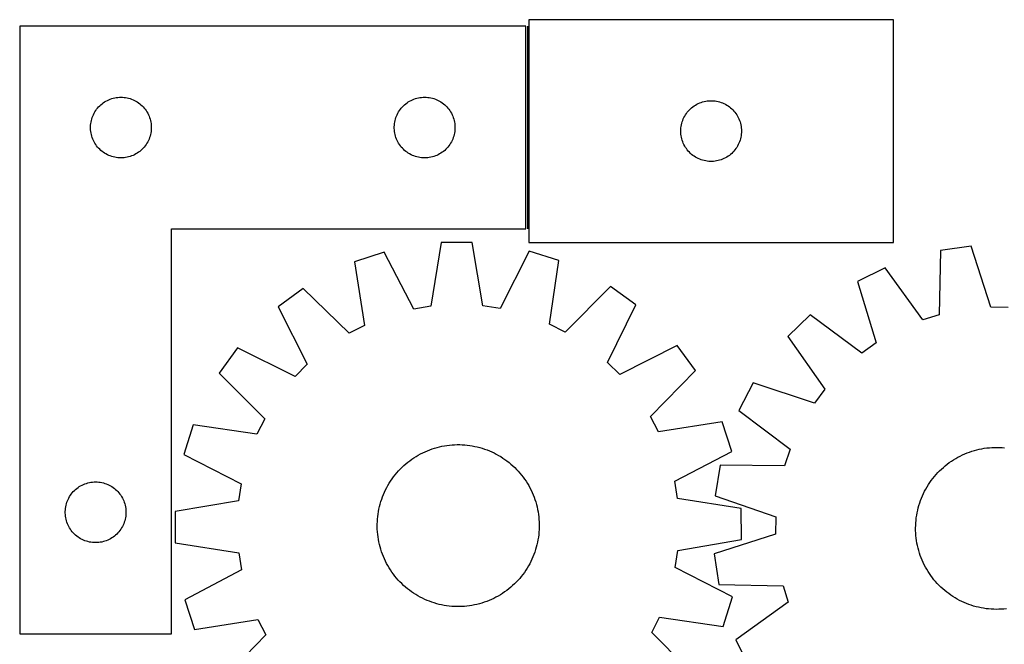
# Model space of a CAD drawing. Header units: millimetres. Extents: x 7 to 1493, y 7 to 2993.
# Tile 9 of 13: x 288 to 774, y 2685 to 2993. Entities that reach past the tile are written whole.
import ezdxf

# ---------------------------------------------------------------- set-up
doc = ezdxf.new("R2010")
doc.units = ezdxf.units.MM
doc.layers.add('COMMON', color=5, linetype='CONTINUOUS', true_color=0x0000ff)
doc.layers.add('CUT', color=7, linetype='CONTINUOUS', true_color=0x000000)

msp = doc.modelspace()

# ---------------------------------------------------------------- linework, layer by layer
at = {"layer": 'COMMON'}
msp.add_line((538.801962, 2990.204369), (538.801962, 2890.204369), dxfattribs=at)
at = {"layer": 'CUT'}
for p, q in [((719.551963, 2993.474639), (539.551963, 2993.474639)), ((539.551963, 2993.474639), (539.551963, 2883.474639)), ((719.551963, 2883.474639), (719.551963, 2993.474639)), ((288.051962, 2990.204369), (288.051962, 2690.204369)), ((538.051962, 2990.204369), (288.051962, 2990.204369)), ((538.051962, 2890.204369), (538.051962, 2990.204369)), ((328.14968, 2951.471348), (328.74282, 2951.966166)), ((328.74282, 2951.966166), (329.360645, 2952.429794)), ((329.360645, 2952.429794), (330.001519, 2952.861002)), ((330.001519, 2952.861002), (330.663741, 2953.258647)), ((330.663741, 2953.258647), (331.345555, 2953.621675)), ((331.345555, 2953.621675), (332.045153, 2953.949122)), ((332.045153, 2953.949122), (332.76068, 2954.240121)), ((332.76068, 2954.240121), (333.490239, 2954.493899)), ((333.490239, 2954.493899), (334.231895, 2954.709784)), ((334.231895, 2954.709784), (334.983681, 2954.887204)), ((334.983681, 2954.887204), (335.743603, 2955.025687)), ((335.743603, 2955.025687), (336.509647, 2955.124867)), ((336.509647, 2955.124867), (337.27978, 2955.18448)), ((337.27978, 2955.18448), (338.051962, 2955.204369)), ((338.051962, 2955.204369), (338.824143, 2955.18448)), ((338.824143, 2955.18448), (339.594277, 2955.124867)), ((339.594277, 2955.124867), (340.36032, 2955.025687)), ((340.36032, 2955.025687), (341.120243, 2954.887204)), ((341.120243, 2954.887204), (341.872029, 2954.709784)), ((341.872029, 2954.709784), (342.613684, 2954.493899)), ((342.613684, 2954.493899), (343.343243, 2954.240121)), ((343.343243, 2954.240121), (344.05877, 2953.949122)), ((344.05877, 2953.949122), (344.758369, 2953.621675)), ((344.758369, 2953.621675), (345.440183, 2953.258647)), ((345.440183, 2953.258647), (346.102405, 2952.861002)), ((346.102405, 2952.861002), (346.743278, 2952.429794)), ((346.743278, 2952.429794), (347.361104, 2951.966166)), ((347.361104, 2951.966166), (347.954244, 2951.471348)), ((478.14968, 2951.471348), (478.74282, 2951.966166)), ((478.74282, 2951.966166), (479.360645, 2952.429794)), ((479.360645, 2952.429794), (480.001519, 2952.861002)), ((480.001519, 2952.861002), (480.663741, 2953.258647)), ((480.663741, 2953.258647), (481.345555, 2953.621675)), ((481.345555, 2953.621675), (482.045153, 2953.949122)), ((482.045153, 2953.949122), (482.76068, 2954.240121)), ((482.76068, 2954.240121), (483.490239, 2954.493899)), ((483.490239, 2954.493899), (484.231895, 2954.709784)), ((484.231895, 2954.709784), (484.983681, 2954.887204)), ((484.983681, 2954.887204), (485.743603, 2955.025687)), ((485.743603, 2955.025687), (486.509647, 2955.124867)), ((486.509647, 2955.124867), (487.27978, 2955.18448)), ((487.27978, 2955.18448), (488.051962, 2955.204369)), ((488.051962, 2955.204369), (488.824143, 2955.18448)), ((488.824143, 2955.18448), (489.594277, 2955.124867)), ((489.594277, 2955.124867), (490.36032, 2955.025687)), ((490.36032, 2955.025687), (491.120243, 2954.887204)), ((491.120243, 2954.887204), (491.872029, 2954.709784)), ((491.872029, 2954.709784), (492.613684, 2954.493899)), ((492.613684, 2954.493899), (493.343243, 2954.240121)), ((493.343243, 2954.240121), (494.05877, 2953.949122)), ((494.05877, 2953.949122), (494.758369, 2953.621675)), ((494.758369, 2953.621675), (495.440183, 2953.258647)), ((495.440183, 2953.258647), (496.102405, 2952.861002)), ((496.102405, 2952.861002), (496.743278, 2952.429794)), ((496.743278, 2952.429794), (497.361104, 2951.966166)), ((497.361104, 2951.966166), (497.954244, 2951.471348)), ((622.502312, 2951.714821), (623.193247, 2952.060173)), ((623.193247, 2952.060173), (623.901044, 2952.369499)), ((623.901044, 2952.369499), (624.623827, 2952.641978)), ((624.623827, 2952.641978), (625.359678, 2952.876887)), ((625.359678, 2952.876887), (626.106647, 2953.073605)), ((626.106647, 2953.073605), (626.862751, 2953.231609)), ((626.862751, 2953.231609), (627.625987, 2953.350479)), ((627.625987, 2953.350479), (628.394331, 2953.429902)), ((628.394331, 2953.429902), (629.165744, 2953.469666)), ((629.165744, 2953.469666), (629.938181, 2953.469666)), ((629.938181, 2953.469666), (630.709595, 2953.429902)), ((630.709595, 2953.429902), (631.477938, 2953.350479)), ((631.477938, 2953.350479), (632.241174, 2953.231609)), ((632.241174, 2953.231609), (632.997279, 2953.073605)), ((632.997279, 2953.073605), (633.744247, 2952.876887)), ((633.744247, 2952.876887), (634.480098, 2952.641978)), ((634.480098, 2952.641978), (635.202881, 2952.369499)), ((635.202881, 2952.369499), (635.910679, 2952.060173)), ((635.910679, 2952.060173), (636.601614, 2951.714821)), ((324.466428, 2946.563084), (324.81178, 2947.25402)), ((324.81178, 2947.25402), (325.192242, 2947.926261)), ((325.192242, 2947.926261), (325.606807, 2948.578024)), ((325.606807, 2948.578024), (326.054373, 2949.207583)), ((326.054373, 2949.207583), (326.533755, 2949.813266)), ((326.533755, 2949.813266), (327.043681, 2950.393469)), ((327.043681, 2950.393469), (327.582799, 2950.946651)), ((327.582799, 2950.946651), (328.14968, 2951.471348)), ((347.954244, 2951.471348), (348.521124, 2950.946651)), ((348.521124, 2950.946651), (349.060242, 2950.393469)), ((349.060242, 2950.393469), (349.570168, 2949.813266)), ((349.570168, 2949.813266), (350.04955, 2949.207583)), ((350.04955, 2949.207583), (350.497117, 2948.578024)), ((350.497117, 2948.578024), (350.911681, 2947.926261)), ((350.911681, 2947.926261), (351.292144, 2947.25402)), ((351.292144, 2947.25402), (351.637496, 2946.563084)), ((474.466428, 2946.563084), (474.81178, 2947.25402)), ((474.81178, 2947.25402), (475.192242, 2947.926261)), ((475.192242, 2947.926261), (475.606807, 2948.578024)), ((475.606807, 2948.578024), (476.054373, 2949.207583)), ((476.054373, 2949.207583), (476.533755, 2949.813266)), ((476.533755, 2949.813266), (477.043681, 2950.393469)), ((477.043681, 2950.393469), (477.582799, 2950.946651)), ((477.582799, 2950.946651), (478.14968, 2951.471348)), ((497.954244, 2951.471348), (498.521124, 2950.946651)), ((498.521124, 2950.946651), (499.060242, 2950.393469)), ((499.060242, 2950.393469), (499.570168, 2949.813266)), ((499.570168, 2949.813266), (500.04955, 2949.207583)), ((500.04955, 2949.207583), (500.497117, 2948.578024)), ((500.497117, 2948.578024), (500.911681, 2947.926261)), ((500.911681, 2947.926261), (501.292144, 2947.25402)), ((501.292144, 2947.25402), (501.637496, 2946.563084)), ((616.895329, 2946.525082), (617.326538, 2947.165956)), ((617.326538, 2947.165956), (617.790166, 2947.783781)), ((617.790166, 2947.783781), (618.284984, 2948.376921)), ((618.284984, 2948.376921), (618.80968, 2948.943802)), ((618.80968, 2948.943802), (619.362863, 2949.48292)), ((619.362863, 2949.48292), (619.943065, 2949.992846)), ((619.943065, 2949.992846), (620.548749, 2950.472228)), ((620.548749, 2950.472228), (621.178307, 2950.919794)), ((621.178307, 2950.919794), (621.830071, 2951.334359)), ((621.830071, 2951.334359), (622.502312, 2951.714821)), ((636.601614, 2951.714821), (637.273855, 2951.334359)), ((637.273855, 2951.334359), (637.925619, 2950.919794)), ((637.925619, 2950.919794), (638.555177, 2950.472228)), ((638.555177, 2950.472228), (639.16086, 2949.992846)), ((639.16086, 2949.992846), (639.741063, 2949.48292)), ((639.741063, 2949.48292), (640.294246, 2948.943802)), ((640.294246, 2948.943802), (640.818942, 2948.376921)), ((640.818942, 2948.376921), (641.31376, 2947.783781)), ((641.31376, 2947.783781), (641.777388, 2947.165956)), ((641.777388, 2947.165956), (642.208596, 2946.525082)), ((323.176122, 2942.130344), (323.294992, 2942.89358)), ((323.294992, 2942.89358), (323.452996, 2943.649685)), ((323.452996, 2943.649685), (323.649714, 2944.396653)), ((323.649714, 2944.396653), (323.884623, 2945.132504)), ((323.884623, 2945.132504), (324.157102, 2945.855287)), ((324.157102, 2945.855287), (324.466428, 2946.563084)), ((351.637496, 2946.563084), (351.946821, 2945.855287)), ((351.946821, 2945.855287), (352.2193, 2945.132504)), ((352.2193, 2945.132504), (352.45421, 2944.396653)), ((352.45421, 2944.396653), (352.650927, 2943.649685)), ((352.650927, 2943.649685), (352.808931, 2942.89358)), ((352.808931, 2942.89358), (352.927802, 2942.130344)), ((473.176122, 2942.130344), (473.294992, 2942.89358)), ((473.294992, 2942.89358), (473.452996, 2943.649685)), ((473.452996, 2943.649685), (473.649714, 2944.396653)), ((473.649714, 2944.396653), (473.884623, 2945.132504)), ((473.884623, 2945.132504), (474.157102, 2945.855287)), ((474.157102, 2945.855287), (474.466428, 2946.563084)), ((501.637496, 2946.563084), (501.946821, 2945.855287)), ((501.946821, 2945.855287), (502.2193, 2945.132504)), ((502.2193, 2945.132504), (502.45421, 2944.396653)), ((502.45421, 2944.396653), (502.650927, 2943.649685)), ((502.650927, 2943.649685), (502.808931, 2942.89358)), ((502.808931, 2942.89358), (502.927802, 2942.130344)), ((614.869127, 2941.54292), (615.046547, 2942.294706)), ((615.046547, 2942.294706), (615.262432, 2943.036362)), ((615.262432, 2943.036362), (615.51621, 2943.765921)), ((615.51621, 2943.765921), (615.807209, 2944.481448)), ((615.807209, 2944.481448), (616.134657, 2945.181046)), ((616.134657, 2945.181046), (616.497684, 2945.86286)), ((616.497684, 2945.86286), (616.895329, 2946.525082)), ((642.208596, 2946.525082), (642.606241, 2945.86286)), ((642.606241, 2945.86286), (642.969269, 2945.181046)), ((642.969269, 2945.181046), (643.296716, 2944.481448)), ((643.296716, 2944.481448), (643.587715, 2943.765921)), ((643.587715, 2943.765921), (643.841493, 2943.036362)), ((643.841493, 2943.036362), (644.057379, 2942.294706)), ((644.057379, 2942.294706), (644.234798, 2941.54292)), ((323.056935, 2940.590587), (323.096699, 2941.362001)), ((323.056935, 2939.81815), (323.056935, 2940.590587)), ((323.096699, 2939.046737), (323.056935, 2939.81815)), ((323.096699, 2941.362001), (323.176122, 2942.130344)), ((323.176122, 2938.278393), (323.096699, 2939.046737)), ((323.294992, 2937.515157), (323.176122, 2938.278393)), ((323.452996, 2936.759052), (323.294992, 2937.515157)), ((352.808931, 2937.515157), (352.650927, 2936.759052)), ((352.927802, 2938.278393), (352.808931, 2937.515157)), ((352.927802, 2942.130344), (353.007225, 2941.362001)), ((353.007225, 2939.046737), (352.927802, 2938.278393)), ((353.007225, 2941.362001), (353.046989, 2940.590587)), ((353.046989, 2939.81815), (353.007225, 2939.046737)), ((353.046989, 2940.590587), (353.046989, 2939.81815)), ((473.056935, 2940.590587), (473.096699, 2941.362001)), ((473.056935, 2939.81815), (473.056935, 2940.590587)), ((473.096699, 2939.046737), (473.056935, 2939.81815)), ((473.096699, 2941.362001), (473.176122, 2942.130344)), ((473.176122, 2938.278393), (473.096699, 2939.046737)), ((473.294992, 2937.515157), (473.176122, 2938.278393)), ((473.452996, 2936.759052), (473.294992, 2937.515157)), ((502.808931, 2937.515157), (502.650927, 2936.759052)), ((502.927802, 2938.278393), (502.808931, 2937.515157)), ((502.927802, 2942.130344), (503.007225, 2941.362001)), ((503.007225, 2939.046737), (502.927802, 2938.278393)), ((503.007225, 2941.362001), (503.046989, 2940.590587)), ((503.046989, 2939.81815), (503.007225, 2939.046737)), ((503.046989, 2940.590587), (503.046989, 2939.81815)), ((614.551963, 2938.474639), (614.571851, 2939.246821)), ((614.571851, 2937.702458), (614.551963, 2938.474639)), ((614.571851, 2939.246821), (614.631465, 2940.016954)), ((614.631465, 2936.932324), (614.571851, 2937.702458)), ((614.631465, 2940.016954), (614.730644, 2940.782998)), ((614.730644, 2940.782998), (614.869127, 2941.54292)), ((644.234798, 2941.54292), (644.373281, 2940.782998)), ((644.373281, 2940.782998), (644.472461, 2940.016954)), ((644.472461, 2940.016954), (644.532074, 2939.246821)), ((644.532074, 2937.702458), (644.472461, 2936.932324)), ((644.532074, 2939.246821), (644.551963, 2938.474639)), ((644.551963, 2938.474639), (644.532074, 2937.702458)), ((323.649714, 2936.012084), (323.452996, 2936.759052)), ((323.884623, 2935.276233), (323.649714, 2936.012084)), ((324.157102, 2934.55345), (323.884623, 2935.276233)), ((324.466428, 2933.845653), (324.157102, 2934.55345)), ((324.81178, 2933.154717), (324.466428, 2933.845653)), ((325.192242, 2932.482477), (324.81178, 2933.154717)), ((325.606807, 2931.830713), (325.192242, 2932.482477)), ((350.911681, 2932.482477), (350.497117, 2931.830713)), ((351.292144, 2933.154717), (350.911681, 2932.482477)), ((351.637496, 2933.845653), (351.292144, 2933.154717)), ((351.946821, 2934.55345), (351.637496, 2933.845653)), ((352.2193, 2935.276233), (351.946821, 2934.55345)), ((352.45421, 2936.012084), (352.2193, 2935.276233)), ((352.650927, 2936.759052), (352.45421, 2936.012084)), ((473.649714, 2936.012084), (473.452996, 2936.759052)), ((473.884623, 2935.276233), (473.649714, 2936.012084)), ((474.157102, 2934.55345), (473.884623, 2935.276233)), ((474.466428, 2933.845653), (474.157102, 2934.55345)), ((474.81178, 2933.154717), (474.466428, 2933.845653)), ((475.192242, 2932.482477), (474.81178, 2933.154717)), ((475.606807, 2931.830713), (475.192242, 2932.482477)), ((500.911681, 2932.482477), (500.497117, 2931.830713)), ((501.292144, 2933.154717), (500.911681, 2932.482477)), ((501.637496, 2933.845653), (501.292144, 2933.154717)), ((501.946821, 2934.55345), (501.637496, 2933.845653)), ((502.2193, 2935.276233), (501.946821, 2934.55345)), ((502.45421, 2936.012084), (502.2193, 2935.276233)), ((502.650927, 2936.759052), (502.45421, 2936.012084)), ((614.730644, 2936.166281), (614.631465, 2936.932324)), ((614.869127, 2935.406358), (614.730644, 2936.166281)), ((615.046547, 2934.654572), (614.869127, 2935.406358)), ((615.262432, 2933.912917), (615.046547, 2934.654572)), ((615.51621, 2933.183358), (615.262432, 2933.912917)), ((615.807209, 2932.467831), (615.51621, 2933.183358)), ((616.134657, 2931.768232), (615.807209, 2932.467831)), ((643.296716, 2932.467831), (642.969269, 2931.768232)), ((643.587715, 2933.183358), (643.296716, 2932.467831)), ((643.841493, 2933.912917), (643.587715, 2933.183358)), ((644.057379, 2934.654572), (643.841493, 2933.912917)), ((644.234798, 2935.406358), (644.057379, 2934.654572)), ((644.373281, 2936.166281), (644.234798, 2935.406358)), ((644.472461, 2936.932324), (644.373281, 2936.166281)), ((326.054373, 2931.201154), (325.606807, 2931.830713)), ((326.533755, 2930.595471), (326.054373, 2931.201154)), ((327.043681, 2930.015268), (326.533755, 2930.595471)), ((327.582799, 2929.462086), (327.043681, 2930.015268)), ((328.14968, 2928.93739), (327.582799, 2929.462086)), ((328.74282, 2928.442571), (328.14968, 2928.93739)), ((329.360645, 2927.978944), (328.74282, 2928.442571)), ((330.001519, 2927.547735), (329.360645, 2927.978944)), ((346.743278, 2927.978944), (346.102405, 2927.547735)), ((347.361104, 2928.442571), (346.743278, 2927.978944)), ((347.954244, 2928.93739), (347.361104, 2928.442571)), ((348.521124, 2929.462086), (347.954244, 2928.93739)), ((349.060242, 2930.015268), (348.521124, 2929.462086)), ((349.570168, 2930.595471), (349.060242, 2930.015268)), ((350.04955, 2931.201154), (349.570168, 2930.595471)), ((350.497117, 2931.830713), (350.04955, 2931.201154)), ((476.054373, 2931.201154), (475.606807, 2931.830713)), ((476.533755, 2930.595471), (476.054373, 2931.201154)), ((477.043681, 2930.015268), (476.533755, 2930.595471)), ((477.582799, 2929.462086), (477.043681, 2930.015268)), ((478.14968, 2928.93739), (477.582799, 2929.462086)), ((478.74282, 2928.442571), (478.14968, 2928.93739)), ((479.360645, 2927.978944), (478.74282, 2928.442571)), ((480.001519, 2927.547735), (479.360645, 2927.978944)), ((496.743278, 2927.978944), (496.102405, 2927.547735)), ((497.361104, 2928.442571), (496.743278, 2927.978944)), ((497.954244, 2928.93739), (497.361104, 2928.442571)), ((498.521124, 2929.462086), (497.954244, 2928.93739)), ((499.060242, 2930.015268), (498.521124, 2929.462086)), ((499.570168, 2930.595471), (499.060242, 2930.015268)), ((500.04955, 2931.201154), (499.570168, 2930.595471)), ((500.497117, 2931.830713), (500.04955, 2931.201154)), ((616.497684, 2931.086418), (616.134657, 2931.768232)), ((616.895329, 2930.424196), (616.497684, 2931.086418)), ((617.326538, 2929.783323), (616.895329, 2930.424196)), ((617.790166, 2929.165497), (617.326538, 2929.783323)), ((618.284984, 2928.572357), (617.790166, 2929.165497)), ((618.80968, 2928.005477), (618.284984, 2928.572357)), ((619.362863, 2927.466359), (618.80968, 2928.005477)), ((640.294246, 2928.005477), (639.741063, 2927.466359)), ((640.818942, 2928.572357), (640.294246, 2928.005477)), ((641.31376, 2929.165497), (640.818942, 2928.572357)), ((641.777388, 2929.783323), (641.31376, 2929.165497)), ((642.208596, 2930.424196), (641.777388, 2929.783323)), ((642.606241, 2931.086418), (642.208596, 2930.424196)), ((642.969269, 2931.768232), (642.606241, 2931.086418)), ((330.663741, 2927.15009), (330.001519, 2927.547735)), ((331.345555, 2926.787062), (330.663741, 2927.15009)), ((332.045153, 2926.459615), (331.345555, 2926.787062)), ((332.76068, 2926.168616), (332.045153, 2926.459615)), ((333.490239, 2925.914838), (332.76068, 2926.168616)), ((334.231895, 2925.698953), (333.490239, 2925.914838)), ((334.983681, 2925.521533), (334.231895, 2925.698953)), ((335.743603, 2925.38305), (334.983681, 2925.521533)), ((336.509647, 2925.28387), (335.743603, 2925.38305)), ((337.27978, 2925.224257), (336.509647, 2925.28387)), ((338.051962, 2925.204369), (337.27978, 2925.224257)), ((338.824143, 2925.224257), (338.051962, 2925.204369)), ((339.594277, 2925.28387), (338.824143, 2925.224257)), ((340.36032, 2925.38305), (339.594277, 2925.28387)), ((341.120243, 2925.521533), (340.36032, 2925.38305)), ((341.872029, 2925.698953), (341.120243, 2925.521533)), ((342.613684, 2925.914838), (341.872029, 2925.698953)), ((343.343243, 2926.168616), (342.613684, 2925.914838)), ((344.05877, 2926.459615), (343.343243, 2926.168616)), ((344.758369, 2926.787062), (344.05877, 2926.459615)), ((345.440183, 2927.15009), (344.758369, 2926.787062)), ((346.102405, 2927.547735), (345.440183, 2927.15009)), ((480.663741, 2927.15009), (480.001519, 2927.547735)), ((481.345555, 2926.787062), (480.663741, 2927.15009)), ((482.045153, 2926.459615), (481.345555, 2926.787062)), ((482.76068, 2926.168616), (482.045153, 2926.459615)), ((483.490239, 2925.914838), (482.76068, 2926.168616)), ((484.231895, 2925.698953), (483.490239, 2925.914838)), ((484.983681, 2925.521533), (484.231895, 2925.698953)), ((485.743603, 2925.38305), (484.983681, 2925.521533)), ((486.509647, 2925.28387), (485.743603, 2925.38305)), ((487.27978, 2925.224257), (486.509647, 2925.28387)), ((488.051962, 2925.204369), (487.27978, 2925.224257)), ((488.824143, 2925.224257), (488.051962, 2925.204369)), ((489.594277, 2925.28387), (488.824143, 2925.224257)), ((490.36032, 2925.38305), (489.594277, 2925.28387)), ((491.120243, 2925.521533), (490.36032, 2925.38305)), ((491.872029, 2925.698953), (491.120243, 2925.521533)), ((492.613684, 2925.914838), (491.872029, 2925.698953)), ((493.343243, 2926.168616), (492.613684, 2925.914838)), ((494.05877, 2926.459615), (493.343243, 2926.168616)), ((494.758369, 2926.787062), (494.05877, 2926.459615)), ((495.440183, 2927.15009), (494.758369, 2926.787062)), ((496.102405, 2927.547735), (495.440183, 2927.15009)), ((619.943065, 2926.956433), (619.362863, 2927.466359)), ((620.548749, 2926.477051), (619.943065, 2926.956433)), ((621.178307, 2926.029484), (620.548749, 2926.477051)), ((621.830071, 2925.61492), (621.178307, 2926.029484)), ((622.502312, 2925.234457), (621.830071, 2925.61492)), ((623.193247, 2924.889105), (622.502312, 2925.234457)), ((623.901044, 2924.57978), (623.193247, 2924.889105)), ((624.623827, 2924.307301), (623.901044, 2924.57978)), ((625.359678, 2924.072391), (624.623827, 2924.307301)), ((626.106647, 2923.875674), (625.359678, 2924.072391)), ((626.862751, 2923.71767), (626.106647, 2923.875674)), ((627.625987, 2923.598799), (626.862751, 2923.71767)), ((628.394331, 2923.519376), (627.625987, 2923.598799)), ((629.165744, 2923.479612), (628.394331, 2923.519376)), ((629.938181, 2923.479612), (629.165744, 2923.479612)), ((630.709595, 2923.519376), (629.938181, 2923.479612)), ((631.477938, 2923.598799), (630.709595, 2923.519376)), ((632.241174, 2923.71767), (631.477938, 2923.598799)), ((632.997279, 2923.875674), (632.241174, 2923.71767)), ((633.744247, 2924.072391), (632.997279, 2923.875674)), ((634.480098, 2924.307301), (633.744247, 2924.072391)), ((635.202881, 2924.57978), (634.480098, 2924.307301)), ((635.910679, 2924.889105), (635.202881, 2924.57978)), ((636.601614, 2925.234457), (635.910679, 2924.889105)), ((637.273855, 2925.61492), (636.601614, 2925.234457)), ((637.925619, 2926.029484), (637.273855, 2925.61492)), ((638.555177, 2926.477051), (637.925619, 2926.029484)), ((639.16086, 2926.956433), (638.555177, 2926.477051)), ((639.741063, 2927.466359), (639.16086, 2926.956433)), ((363.051962, 2690.204369), (363.051962, 2890.204369)), ((363.051962, 2890.204369), (538.051962, 2890.204369)), ((496.16069, 2883.357571), (491.197746, 2851.983315)), ((511.546489, 2883.445449), (496.16069, 2883.357571)), ((516.867495, 2852.129932), (511.546489, 2883.445449)), ((539.759015, 2879.142058), (525.343797, 2850.837001)), ((539.551963, 2883.474639), (719.551963, 2883.474639)), ((554.418936, 2874.471161), (539.759015, 2879.142058)), ((742.821039, 2879.482817), (742.246856, 2847.723644)), ((758.046693, 2881.698671), (742.821039, 2879.482817)), ((767.649418, 2851.420586), (758.046693, 2881.698671)), ((467.999161, 2878.73219), (453.393552, 2873.894139)), ((482.736766, 2850.593644), (467.999161, 2878.73219)), ((549.802486, 2843.044053), (554.418936, 2874.471161)), ((453.393552, 2873.894139), (458.368691, 2842.521814)), ((715.570358, 2871.00542), (701.774637, 2864.193033)), ((734.059536, 2845.176656), (715.570358, 2871.00542)), ((428.039669, 2860.792749), (415.643949, 2851.678108)), ((450.751253, 2838.585572), (428.039669, 2860.792749)), ((579.920822, 2861.660242), (557.464391, 2839.195081)), ((592.419849, 2852.687792), (579.920822, 2861.660242)), ((701.774637, 2864.193033), (711.042682, 2833.810832)), ((415.643949, 2851.678108), (430.070169, 2823.378657)), ((491.197746, 2851.983315), (482.736766, 2850.593644)), ((525.343797, 2850.837001), (516.867495, 2852.129932)), ((578.317833, 2824.225397), (592.419849, 2852.687792)), ((776.223085, 2851.312895), (767.649418, 2851.420586)), ((678.47736, 2847.709626), (667.461993, 2836.967548)), ((704.04314, 2828.858481), (678.47736, 2847.709626)), ((742.246856, 2847.723644), (734.059536, 2845.176656)), ((458.368691, 2842.521814), (450.751253, 2838.585572)), ((557.464391, 2839.195081), (549.802486, 2843.044053)), ((667.461993, 2836.967548), (685.665044, 2810.936342)), ((395.579525, 2831.383165), (386.607074, 2818.884138)), ((424.04192, 2817.28115), (395.579525, 2831.383165)), ((612.714792, 2832.623367), (584.41534, 2818.197148)), ((621.829433, 2820.227648), (612.714792, 2832.623367)), ((711.042682, 2833.810832), (704.04314, 2828.858481)), ((430.070169, 2823.378657), (424.04192, 2817.28115)), ((584.41534, 2818.197148), (578.317833, 2824.225397)), ((386.607074, 2818.884138), (409.072236, 2796.427708)), ((599.622256, 2797.516064), (621.829433, 2820.227648)), ((650.398619, 2814.091642), (643.241867, 2800.471383)), ((680.538444, 2804.063398), (650.398619, 2814.091642)), ((685.665044, 2810.936342), (680.538444, 2804.063398)), ((409.072236, 2796.427708), (405.223264, 2788.765803)), ((603.558498, 2789.898626), (599.622256, 2797.516064)), ((643.241867, 2800.471383), (668.598082, 2781.339287)), ((373.796155, 2793.382253), (369.125259, 2778.722332)), ((405.223264, 2788.765803), (373.796155, 2793.382253)), ((634.930822, 2794.873764), (603.558498, 2789.898626)), ((639.768873, 2780.268155), (634.930822, 2794.873764)), ((491.776408, 2781.486402), (492.972321, 2781.872147)), ((492.972321, 2781.872147), (494.17976, 2782.220138)), ((494.17976, 2782.220138), (495.397535, 2782.530029)), ((495.397535, 2782.530029), (496.624442, 2782.801517)), ((496.624442, 2782.801517), (497.859271, 2783.034333)), ((497.859271, 2783.034333), (499.100804, 2783.228247)), ((499.100804, 2783.228247), (500.347816, 2783.383067)), ((500.347816, 2783.383067), (501.599075, 2783.498642)), ((501.599075, 2783.498642), (502.853347, 2783.574857)), ((502.853347, 2783.574857), (504.109394, 2783.611636)), ((504.109394, 2783.611636), (505.365976, 2783.608944)), ((505.365976, 2783.608944), (506.621854, 2783.566783)), ((506.621854, 2783.566783), (507.875788, 2783.485195)), ((507.875788, 2783.485195), (509.12654, 2783.36426)), ((509.12654, 2783.36426), (510.372877, 2783.204098)), ((510.372877, 2783.204098), (511.613568, 2783.004866)), ((511.613568, 2783.004866), (512.847388, 2782.766761)), ((512.847388, 2782.766761), (514.073121, 2782.490019)), ((514.073121, 2782.490019), (515.289556, 2782.174912)), ((515.289556, 2782.174912), (516.495493, 2781.821752)), ((516.495493, 2781.821752), (517.689742, 2781.430886)), ((763.255526, 2781.585864), (764.494403, 2781.79608)), ((764.494403, 2781.79608), (765.739272, 2781.967278)), ((765.739272, 2781.967278), (766.988904, 2782.099289)), ((766.988904, 2782.099289), (768.242066, 2782.191983)), ((768.242066, 2782.191983), (769.497521, 2782.245269)), ((769.497521, 2782.245269), (770.75403, 2782.259093)), ((770.75403, 2782.259093), (772.010354, 2782.233443)), ((772.010354, 2782.233443), (773.265251, 2782.168343)), ((773.265251, 2782.168343), (774.517485, 2782.063859)), ((369.125259, 2778.722332), (397.430316, 2764.307114)), ((481.721954, 2776.390506), (482.762763, 2777.094583)), ((482.762763, 2777.094583), (483.825173, 2777.765621)), ((483.825173, 2777.765621), (484.908137, 2778.402956)), ((484.908137, 2778.402956), (486.010585, 2779.00596)), ((486.010585, 2779.00596), (487.13143, 2779.574038)), ((487.13143, 2779.574038), (488.269567, 2780.106629)), ((488.269567, 2780.106629), (489.42387, 2780.603207)), ((489.42387, 2780.603207), (490.593202, 2781.063283)), ((490.593202, 2781.063283), (491.776408, 2781.486402)), ((517.689742, 2781.430886), (518.871125, 2781.002701)), ((518.871125, 2781.002701), (520.038474, 2780.537619)), ((520.038474, 2780.537619), (521.19064, 2780.036099)), ((521.19064, 2780.036099), (522.326483, 2779.498637)), ((522.326483, 2779.498637), (523.444884, 2778.925761)), ((523.444884, 2778.925761), (524.544739, 2778.318039)), ((524.544739, 2778.318039), (525.624962, 2777.676069)), ((525.624962, 2777.676069), (526.684487, 2777.000486)), ((526.684487, 2777.000486), (527.722269, 2776.291955)), ((611.630327, 2765.530551), (639.768873, 2780.268155)), ((668.598082, 2781.339287), (665.846252, 2773.218523)), ((750.366385, 2776.784659), (751.460812, 2777.402101)), ((751.460812, 2777.402101), (752.574094, 2777.984863)), ((752.574094, 2777.984863), (753.705131, 2778.532367)), ((753.705131, 2778.532367), (754.852808, 2779.044075)), ((754.852808, 2779.044075), (756.015992, 2779.51948)), ((756.015992, 2779.51948), (757.193534, 2779.958115)), ((757.193534, 2779.958115), (758.384274, 2780.359546)), ((758.384274, 2780.359546), (759.587035, 2780.723376)), ((759.587035, 2780.723376), (760.800631, 2781.049247)), ((760.800631, 2781.049247), (762.023863, 2781.336838)), ((762.023863, 2781.336838), (763.255526, 2781.585864)), ((475.986651, 2771.513305), (476.877092, 2772.399939)), ((476.877092, 2772.399939), (477.794944, 2773.258167)), ((477.794944, 2773.258167), (478.739301, 2774.08714)), ((478.739301, 2774.08714), (479.709231, 2774.886042)), ((479.709231, 2774.886042), (480.703775, 2775.654083)), ((480.703775, 2775.654083), (481.721954, 2776.390506)), ((527.722269, 2776.291955), (528.737283, 2775.551176)), ((528.737283, 2775.551176), (529.728528, 2774.778881)), ((529.728528, 2774.778881), (530.695026, 2773.975831)), ((530.695026, 2773.975831), (531.635822, 2773.142819)), ((531.635822, 2773.142819), (532.549988, 2772.280666)), ((532.549988, 2772.280666), (533.436623, 2771.390225)), ((634.082677, 2773.442231), (631.485093, 2758.277037)), ((665.846252, 2773.218523), (634.082677, 2773.442231)), ((743.32143, 2771.546819), (744.254809, 2772.388133)), ((744.254809, 2772.388133), (745.214154, 2773.199714)), ((745.214154, 2773.199714), (746.198518, 2773.980761)), ((746.198518, 2773.980761), (747.206929, 2774.730503)), ((747.206929, 2774.730503), (748.238393, 2775.4482)), ((748.238393, 2775.4482), (749.291892, 2776.133144)), ((749.291892, 2776.133144), (750.366385, 2776.784659)), ((471.975362, 2766.685586), (472.71614, 2767.7006)), ((472.71614, 2767.7006), (473.488436, 2768.691845)), ((473.488436, 2768.691845), (474.291486, 2769.658342)), ((474.291486, 2769.658342), (475.124498, 2770.599138)), ((475.124498, 2770.599138), (475.986651, 2771.513305)), ((533.436623, 2771.390225), (534.29485, 2770.472372)), ((534.29485, 2770.472372), (535.123824, 2769.528016)), ((535.123824, 2769.528016), (535.922725, 2768.558086)), ((535.922725, 2768.558086), (536.690766, 2767.563541)), ((536.690766, 2767.563541), (537.427189, 2766.545362)), ((739.075312, 2766.924287), (739.86559, 2767.901256)), ((739.86559, 2767.901256), (740.686164, 2768.85292)), ((740.686164, 2768.85292), (741.536226, 2769.77834)), ((741.536226, 2769.77834), (742.414937, 2770.676601)), ((742.414937, 2770.676601), (743.32143, 2771.546819)), ((316.24282, 2761.966166), (316.860645, 2762.429794)), ((316.860645, 2762.429794), (317.501519, 2762.861002)), ((317.501519, 2762.861002), (318.163741, 2763.258647)), ((318.163741, 2763.258647), (318.845555, 2763.621675)), ((318.845555, 2763.621675), (319.545153, 2763.949122)), ((319.545153, 2763.949122), (320.26068, 2764.240121)), ((320.26068, 2764.240121), (320.990239, 2764.493899)), ((320.990239, 2764.493899), (321.731895, 2764.709784)), ((321.731895, 2764.709784), (322.483681, 2764.887204)), ((322.483681, 2764.887204), (323.243603, 2765.025687)), ((323.243603, 2765.025687), (324.009647, 2765.124867)), ((324.009647, 2765.124867), (324.77978, 2765.18448)), ((324.77978, 2765.18448), (325.551962, 2765.204369)), ((325.551962, 2765.204369), (326.324143, 2765.18448)), ((326.324143, 2765.18448), (327.094277, 2765.124867)), ((327.094277, 2765.124867), (327.86032, 2765.025687)), ((327.86032, 2765.025687), (328.620243, 2764.887204)), ((328.620243, 2764.887204), (329.372029, 2764.709784)), ((329.372029, 2764.709784), (330.113684, 2764.493899)), ((330.113684, 2764.493899), (330.843243, 2764.240121)), ((330.843243, 2764.240121), (331.55877, 2763.949122)), ((331.55877, 2763.949122), (332.258369, 2763.621675)), ((332.258369, 2763.621675), (332.940183, 2763.258647)), ((332.940183, 2763.258647), (333.602405, 2762.861002)), ((333.602405, 2762.861002), (334.243278, 2762.429794)), ((334.243278, 2762.429794), (334.861104, 2761.966166)), ((397.430316, 2764.307114), (396.137385, 2755.830812)), ((468.76868, 2761.2898), (469.341555, 2762.408201)), ((469.341555, 2762.408201), (469.949278, 2763.508056)), ((469.949278, 2763.508056), (470.591247, 2764.588279)), ((470.591247, 2764.588279), (471.266831, 2765.647804)), ((471.266831, 2765.647804), (471.975362, 2766.685586)), ((537.427189, 2766.545362), (538.131267, 2765.504554)), ((538.131267, 2765.504554), (538.802304, 2764.442144)), ((538.802304, 2764.442144), (539.439639, 2763.35918)), ((539.439639, 2763.35918), (540.042644, 2762.256732)), ((540.042644, 2762.256732), (540.610721, 2761.135886)), ((613.019998, 2757.069571), (611.630327, 2765.530551)), ((735.604595, 2761.694427), (736.232311, 2762.782995)), ((736.232311, 2762.782995), (736.89391, 2763.851309)), ((736.89391, 2763.851309), (737.588739, 2764.898314)), ((737.588739, 2764.898314), (738.316112, 2765.922977)), ((738.316112, 2765.922977), (739.075312, 2766.924287)), ((312.31178, 2757.25402), (312.692242, 2757.926261)), ((312.692242, 2757.926261), (313.106807, 2758.578024)), ((313.106807, 2758.578024), (313.554373, 2759.207583)), ((313.554373, 2759.207583), (314.033755, 2759.813266)), ((314.033755, 2759.813266), (314.543681, 2760.393469)), ((314.543681, 2760.393469), (315.082799, 2760.946651)), ((315.082799, 2760.946651), (315.64968, 2761.471348)), ((315.64968, 2761.471348), (316.24282, 2761.966166)), ((334.861104, 2761.966166), (335.454244, 2761.471348)), ((335.454244, 2761.471348), (336.021124, 2760.946651)), ((336.021124, 2760.946651), (336.560242, 2760.393469)), ((336.560242, 2760.393469), (337.070168, 2759.813266)), ((337.070168, 2759.813266), (337.54955, 2759.207583)), ((337.54955, 2759.207583), (337.997117, 2758.578024)), ((337.997117, 2758.578024), (338.411681, 2757.926261)), ((338.411681, 2757.926261), (338.792144, 2757.25402)), ((466.836431, 2756.653059), (467.264616, 2757.834441)), ((467.264616, 2757.834441), (467.729698, 2759.001791)), ((467.729698, 2759.001791), (468.231218, 2760.153956)), ((468.231218, 2760.153956), (468.76868, 2761.2898)), ((540.610721, 2761.135886), (541.143312, 2759.99775)), ((541.143312, 2759.99775), (541.639891, 2758.843447)), ((541.639891, 2758.843447), (542.099967, 2757.674115)), ((542.099967, 2757.674115), (542.523086, 2756.490909)), ((631.485093, 2758.277037), (661.51243, 2747.916833)), ((733.444437, 2757.159378), (733.930769, 2758.318036)), ((733.930769, 2758.318036), (734.453256, 2759.460846)), ((734.453256, 2759.460846), (735.011382, 2760.58668)), ((735.011382, 2760.58668), (735.604595, 2761.694427)), ((310.676122, 2752.130344), (310.794992, 2752.89358)), ((310.794992, 2752.89358), (310.952996, 2753.649685)), ((310.952996, 2753.649685), (311.149714, 2754.396653)), ((311.149714, 2754.396653), (311.384623, 2755.132504)), ((311.384623, 2755.132504), (311.657102, 2755.855287)), ((311.657102, 2755.855287), (311.966428, 2756.563084)), ((311.966428, 2756.563084), (312.31178, 2757.25402)), ((338.792144, 2757.25402), (339.137496, 2756.563084)), ((339.137496, 2756.563084), (339.446821, 2755.855287)), ((339.446821, 2755.855287), (339.7193, 2755.132504)), ((339.7193, 2755.132504), (339.95421, 2754.396653)), ((339.95421, 2754.396653), (340.150927, 2753.649685)), ((340.150927, 2753.649685), (340.308931, 2752.89358)), ((340.308931, 2752.89358), (340.427802, 2752.130344)), ((396.137385, 2755.830812), (364.821867, 2750.509806)), ((465.500555, 2751.810705), (465.777298, 2753.036437)), ((465.777298, 2753.036437), (466.092405, 2754.252873)), ((466.092405, 2754.252873), (466.445565, 2755.45881)), ((466.445565, 2755.45881), (466.836431, 2756.653059)), ((542.523086, 2756.490909), (542.908831, 2755.294996)), ((542.908831, 2755.294996), (543.256821, 2754.087556)), ((543.256821, 2754.087556), (543.566713, 2752.869782)), ((543.566713, 2752.869782), (543.838201, 2751.642875)), ((644.394254, 2752.106627), (613.019998, 2757.069571)), ((731.869705, 2752.389349), (732.206984, 2753.599824)), ((732.206984, 2753.599824), (732.582119, 2754.799108)), ((732.582119, 2754.799108), (732.994739, 2755.986016)), ((732.994739, 2755.986016), (733.444437, 2757.159378)), ((310.556935, 2750.590587), (310.596699, 2751.362001)), ((310.556935, 2749.81815), (310.556935, 2750.590587)), ((310.596699, 2749.046737), (310.556935, 2749.81815)), ((310.596699, 2751.362001), (310.676122, 2752.130344)), ((310.676122, 2748.278393), (310.596699, 2749.046737)), ((310.794992, 2747.515157), (310.676122, 2748.278393)), ((340.427802, 2748.278393), (340.308931, 2747.515157)), ((340.427802, 2752.130344), (340.507225, 2751.362001)), ((340.507225, 2749.046737), (340.427802, 2748.278393)), ((340.507225, 2751.362001), (340.546989, 2750.590587)), ((340.546989, 2749.81815), (340.507225, 2749.046737)), ((340.546989, 2750.590587), (340.546989, 2749.81815)), ((364.821867, 2750.509806), (364.909746, 2735.124006)), ((464.782122, 2746.839105), (464.903057, 2748.089857)), ((464.903057, 2748.089857), (465.063219, 2749.336194)), ((465.063219, 2749.336194), (465.262451, 2750.576884)), ((465.262451, 2750.576884), (465.500555, 2751.810705)), ((543.838201, 2751.642875), (544.071016, 2750.408046)), ((544.071016, 2750.408046), (544.26493, 2749.166513)), ((544.26493, 2749.166513), (544.419751, 2747.919501)), ((544.419751, 2747.919501), (544.535325, 2746.668242)), ((644.482133, 2736.720828), (644.394254, 2752.106627)), ((661.51243, 2747.916833), (661.404738, 2739.343166)), ((730.905232, 2747.459568), (731.08814, 2748.70277)), ((731.08814, 2748.70277), (731.310006, 2749.939613)), ((731.310006, 2749.939613), (731.570614, 2751.168878)), ((731.570614, 2751.168878), (731.869705, 2752.389349)), ((310.952996, 2746.759052), (310.794992, 2747.515157)), ((311.149714, 2746.012084), (310.952996, 2746.759052)), ((311.384623, 2745.276233), (311.149714, 2746.012084)), ((311.657102, 2744.55345), (311.384623, 2745.276233)), ((311.966428, 2743.845653), (311.657102, 2744.55345)), ((312.31178, 2743.154717), (311.966428, 2743.845653)), ((312.692242, 2742.482477), (312.31178, 2743.154717)), ((338.792144, 2743.154717), (338.411681, 2742.482477)), ((339.137496, 2743.845653), (338.792144, 2743.154717)), ((339.446821, 2744.55345), (339.137496, 2743.845653)), ((339.7193, 2745.276233), (339.446821, 2744.55345)), ((339.95421, 2746.012084), (339.7193, 2745.276233)), ((340.150927, 2746.759052), (339.95421, 2746.012084)), ((340.308931, 2747.515157), (340.150927, 2746.759052)), ((464.655681, 2743.07271), (464.658373, 2744.329293)), ((464.69246, 2741.816663), (464.655681, 2743.07271)), ((464.658373, 2744.329293), (464.700534, 2745.585171)), ((464.700534, 2745.585171), (464.782122, 2746.839105)), ((544.535325, 2746.668242), (544.61154, 2745.41397)), ((544.645628, 2742.901341), (544.603467, 2741.645463)), ((544.61154, 2745.41397), (544.64832, 2744.157923)), ((544.64832, 2744.157923), (544.645628, 2742.901341)), ((730.566231, 2742.447778), (730.591881, 2743.704102)), ((730.591881, 2743.704102), (730.656981, 2744.959)), ((730.656981, 2744.959), (730.761466, 2746.211233)), ((730.761466, 2746.211233), (730.905232, 2747.459568)), ((313.106807, 2741.830713), (312.692242, 2742.482477)), ((313.554373, 2741.201154), (313.106807, 2741.830713)), ((314.033755, 2740.595471), (313.554373, 2741.201154)), ((314.543681, 2740.015268), (314.033755, 2740.595471)), ((315.082799, 2739.462086), (314.543681, 2740.015268)), ((315.64968, 2738.93739), (315.082799, 2739.462086)), ((316.24282, 2738.442571), (315.64968, 2738.93739)), ((316.860645, 2737.978944), (316.24282, 2738.442571)), ((317.501519, 2737.547735), (316.860645, 2737.978944)), ((334.243278, 2737.978944), (333.602405, 2737.547735)), ((334.861104, 2738.442571), (334.243278, 2737.978944)), ((335.454244, 2738.93739), (334.861104, 2738.442571)), ((336.021124, 2739.462086), (335.454244, 2738.93739)), ((336.560242, 2740.015268), (336.021124, 2739.462086)), ((337.070168, 2740.595471), (336.560242, 2740.015268)), ((337.54955, 2741.201154), (337.070168, 2740.595471)), ((337.997117, 2741.830713), (337.54955, 2741.201154)), ((338.411681, 2742.482477), (337.997117, 2741.830713)), ((464.768675, 2740.562391), (464.69246, 2741.816663)), ((464.884249, 2739.311132), (464.768675, 2740.562391)), ((465.03907, 2738.064121), (464.884249, 2739.311132)), ((465.232984, 2736.822588), (465.03907, 2738.064121)), ((544.400943, 2739.140776), (544.240781, 2737.89444)), ((544.521878, 2740.391529), (544.400943, 2739.140776)), ((544.603467, 2741.645463), (544.521878, 2740.391529)), ((661.404738, 2739.343166), (631.126654, 2729.740441)), ((730.580056, 2741.191269), (730.566231, 2742.447778)), ((730.633341, 2739.935814), (730.580056, 2741.191269)), ((730.726035, 2738.682652), (730.633341, 2739.935814)), ((730.858047, 2737.43302), (730.726035, 2738.682652)), ((318.163741, 2737.15009), (317.501519, 2737.547735)), ((318.845555, 2736.787062), (318.163741, 2737.15009)), ((319.545153, 2736.459615), (318.845555, 2736.787062)), ((320.26068, 2736.168616), (319.545153, 2736.459615)), ((320.990239, 2735.914838), (320.26068, 2736.168616)), ((321.731895, 2735.698953), (320.990239, 2735.914838)), ((322.483681, 2735.521533), (321.731895, 2735.698953)), ((323.243603, 2735.38305), (322.483681, 2735.521533)), ((324.009647, 2735.28387), (323.243603, 2735.38305)), ((324.77978, 2735.224257), (324.009647, 2735.28387)), ((325.551962, 2735.204369), (324.77978, 2735.224257)), ((326.324143, 2735.224257), (325.551962, 2735.204369)), ((327.094277, 2735.28387), (326.324143, 2735.224257)), ((327.86032, 2735.38305), (327.094277, 2735.28387)), ((328.620243, 2735.521533), (327.86032, 2735.38305)), ((329.372029, 2735.698953), (328.620243, 2735.521533)), ((330.113684, 2735.914838), (329.372029, 2735.698953)), ((330.843243, 2736.168616), (330.113684, 2735.914838)), ((331.55877, 2736.459615), (330.843243, 2736.168616)), ((332.258369, 2736.787062), (331.55877, 2736.459615)), ((332.940183, 2737.15009), (332.258369, 2736.787062)), ((333.602405, 2737.547735), (332.940183, 2737.15009)), ((364.909746, 2735.124006), (396.284002, 2730.161063)), ((465.4658, 2735.587758), (465.232984, 2736.822588)), ((465.737287, 2734.360851), (465.4658, 2735.587758)), ((466.047179, 2733.143077), (465.737287, 2734.360851)), ((466.395169, 2731.935638), (466.047179, 2733.143077)), ((543.526702, 2734.194196), (543.211596, 2732.977761)), ((543.803445, 2735.419929), (543.526702, 2734.194196)), ((544.041549, 2736.653749), (543.803445, 2735.419929)), ((544.240781, 2737.89444), (544.041549, 2736.653749)), ((613.166615, 2731.399822), (644.482133, 2736.720828)), ((731.029244, 2736.188151), (730.858047, 2737.43302)), ((731.23946, 2734.949274), (731.029244, 2736.188151)), ((731.488486, 2733.717612), (731.23946, 2734.949274)), ((731.776077, 2732.494379), (731.488486, 2733.717612)), ((396.284002, 2730.161063), (397.673673, 2721.700083)), ((466.780914, 2730.739725), (466.395169, 2731.935638)), ((467.204034, 2729.556519), (466.780914, 2730.739725)), ((467.664109, 2728.387187), (467.204034, 2729.556519)), ((468.160688, 2727.232883), (467.664109, 2728.387187)), ((541.574302, 2728.228842), (541.072783, 2727.076677)), ((542.039384, 2729.396192), (541.574302, 2728.228842)), ((542.467569, 2730.577575), (542.039384, 2729.396192)), ((542.858435, 2731.771824), (542.467569, 2730.577575)), ((543.211596, 2732.977761), (542.858435, 2731.771824)), ((611.873684, 2722.92352), (613.166615, 2731.399822)), ((631.126654, 2729.740441), (633.342507, 2714.514787)), ((732.101948, 2731.280783), (731.776077, 2732.494379)), ((732.465779, 2730.078022), (732.101948, 2731.280783)), ((732.867209, 2728.887283), (732.465779, 2730.078022)), ((733.305844, 2727.70974), (732.867209, 2728.887283)), ((468.693279, 2726.094747), (468.160688, 2727.232883)), ((469.261357, 2724.973902), (468.693279, 2726.094747)), ((469.864361, 2723.871453), (469.261357, 2724.973902)), ((470.501696, 2722.788489), (469.864361, 2723.871453)), ((539.354722, 2723.722578), (538.712753, 2722.642355)), ((539.962445, 2724.822432), (539.354722, 2723.722578)), ((540.53532, 2725.940833), (539.962445, 2724.822432)), ((541.072783, 2727.076677), (540.53532, 2725.940833)), ((733.78125, 2726.546556), (733.305844, 2727.70974)), ((734.292957, 2725.398879), (733.78125, 2726.546556)), ((734.840462, 2724.267842), (734.292957, 2725.398879)), ((735.423223, 2723.15456), (734.840462, 2724.267842)), ((397.673673, 2721.700083), (369.535127, 2706.962478)), ((471.172734, 2721.726079), (470.501696, 2722.788489)), ((471.876811, 2720.685271), (471.172734, 2721.726079)), ((472.613234, 2719.667092), (471.876811, 2720.685271)), ((473.381275, 2718.672547), (472.613234, 2719.667092)), ((474.180177, 2717.702618), (473.381275, 2718.672547)), ((535.815564, 2718.538789), (535.012514, 2717.572291)), ((536.58786, 2719.530034), (535.815564, 2718.538789)), ((537.328638, 2720.545048), (536.58786, 2719.530034)), ((538.037169, 2721.58283), (537.328638, 2720.545048)), ((538.712753, 2722.642355), (538.037169, 2721.58283)), ((640.178741, 2708.508301), (611.873684, 2722.92352)), ((736.040665, 2722.060133), (735.423223, 2723.15456)), ((736.69218, 2720.98564), (736.040665, 2722.060133)), ((737.377124, 2719.932141), (736.69218, 2720.98564)), ((738.094821, 2718.900677), (737.377124, 2719.932141)), ((738.844563, 2717.892266), (738.094821, 2718.900677)), ((475.00915, 2716.758261), (474.180177, 2717.702618)), ((475.867378, 2715.840409), (475.00915, 2716.758261)), ((476.754012, 2714.949967), (475.867378, 2715.840409)), ((477.668178, 2714.087815), (476.754012, 2714.949967)), ((478.608974, 2713.254803), (477.668178, 2714.087815)), ((531.509056, 2713.972467), (530.564699, 2713.143493)), ((532.426908, 2714.830694), (531.509056, 2713.972467)), ((533.31735, 2715.717329), (532.426908, 2714.830694)), ((534.179502, 2716.631495), (533.31735, 2715.717329)), ((535.012514, 2717.572291), (534.179502, 2716.631495)), ((633.342507, 2714.514787), (665.10168, 2713.940604)), ((665.10168, 2713.940604), (667.648668, 2705.753284)), ((739.62561, 2716.907902), (738.844563, 2717.892266)), ((740.437191, 2715.948557), (739.62561, 2716.907902)), ((741.278506, 2715.015178), (740.437191, 2715.948557)), ((742.148723, 2714.108685), (741.278506, 2715.015178)), ((743.046985, 2713.229974), (742.148723, 2714.108685)), ((479.575472, 2712.451752), (478.608974, 2713.254803)), ((480.566717, 2711.679457), (479.575472, 2712.451752)), ((481.581731, 2710.938678), (480.566717, 2711.679457)), ((482.619513, 2710.230148), (481.581731, 2710.938678)), ((483.679038, 2709.554564), (482.619513, 2710.230148)), ((484.759261, 2708.912594), (483.679038, 2709.554564)), ((485.859116, 2708.304872), (484.759261, 2708.912594)), ((524.395864, 2708.827677), (523.293415, 2708.224673)), ((525.478827, 2709.465013), (524.395864, 2708.827677)), ((526.541238, 2710.13605), (525.478827, 2709.465013)), ((527.582046, 2710.840128), (526.541238, 2710.13605)), ((528.600225, 2711.576551), (527.582046, 2710.840128)), ((529.59477, 2712.344592), (528.600225, 2711.576551)), ((530.564699, 2713.143493), (529.59477, 2712.344592)), ((743.972404, 2712.379912), (743.046985, 2713.229974)), ((744.924068, 2711.559338), (743.972404, 2712.379912)), ((745.901037, 2710.76906), (744.924068, 2711.559338)), ((746.902348, 2710.009861), (745.901037, 2710.76906)), ((747.927011, 2709.282487), (746.902348, 2710.009861)), ((748.974016, 2708.587658), (747.927011, 2709.282487)), ((369.535127, 2706.962478), (374.373178, 2692.356869)), ((486.977517, 2707.731997), (485.859116, 2708.304872)), ((488.11336, 2707.194534), (486.977517, 2707.731997)), ((489.265526, 2706.693014), (488.11336, 2707.194534)), ((490.432876, 2706.227933), (489.265526, 2706.693014)), ((491.614258, 2705.799747), (490.432876, 2706.227933)), ((492.808507, 2705.408882), (491.614258, 2705.799747)), ((494.014444, 2705.055721), (492.808507, 2705.408882)), ((495.230879, 2704.740614), (494.014444, 2705.055721)), ((496.456612, 2704.463872), (495.230879, 2704.740614)), ((497.690432, 2704.225768), (496.456612, 2704.463872)), ((498.931123, 2704.026536), (497.690432, 2704.225768)), ((500.17746, 2703.866373), (498.931123, 2704.026536)), ((510.203196, 2704.002387), (508.956185, 2703.847566)), ((511.444729, 2704.196301), (510.203196, 2704.002387)), ((512.679558, 2704.429116), (511.444729, 2704.196301)), ((513.906466, 2704.700604), (512.679558, 2704.429116)), ((515.12424, 2705.010496), (513.906466, 2704.700604)), ((516.331679, 2705.358486), (515.12424, 2705.010496)), ((517.527592, 2705.744231), (516.331679, 2705.358486)), ((518.710798, 2706.16735), (517.527592, 2705.744231)), ((519.88013, 2706.627426), (518.710798, 2706.16735)), ((521.034434, 2707.124004), (519.88013, 2706.627426)), ((522.17257, 2707.656595), (521.034434, 2707.124004)), ((523.293415, 2708.224673), (522.17257, 2707.656595)), ((635.507845, 2693.848381), (640.178741, 2708.508301)), ((667.648668, 2705.753284), (641.819904, 2687.264107)), ((750.042329, 2707.926059), (748.974016, 2708.587658)), ((751.130897, 2707.298343), (750.042329, 2707.926059)), ((752.238645, 2706.70513), (751.130897, 2707.298343)), ((753.364479, 2706.147004), (752.238645, 2706.70513)), ((754.507289, 2705.624518), (753.364479, 2706.147004)), ((755.665946, 2705.138185), (754.507289, 2705.624518)), ((756.839308, 2704.688487), (755.665946, 2705.138185)), ((758.026217, 2704.275867), (756.839308, 2704.688487)), ((759.2255, 2703.900732), (758.026217, 2704.275867)), ((760.435975, 2703.563453), (759.2255, 2703.900732)), ((501.428212, 2703.745438), (500.17746, 2703.866373)), ((502.682146, 2703.66385), (501.428212, 2703.745438)), ((503.938024, 2703.621689), (502.682146, 2703.66385)), ((505.194606, 2703.618997), (503.938024, 2703.621689)), ((506.450654, 2703.655777), (505.194606, 2703.618997)), ((507.704925, 2703.731991), (506.450654, 2703.655777)), ((508.956185, 2703.847566), (507.704925, 2703.731991)), ((761.656447, 2703.264362), (760.435975, 2703.563453)), ((762.885711, 2703.003754), (761.656447, 2703.264362)), ((764.122555, 2702.781888), (762.885711, 2703.003754)), ((765.365757, 2702.598981), (764.122555, 2702.781888)), ((766.614091, 2702.455214), (765.365757, 2702.598981)), ((767.866325, 2702.350729), (766.614091, 2702.455214)), ((769.121223, 2702.285629), (767.866325, 2702.350729)), ((770.377546, 2702.259979), (769.121223, 2702.285629)), ((771.634056, 2702.273804), (770.377546, 2702.259979)), ((772.889511, 2702.327089), (771.634056, 2702.273804)), ((774.142673, 2702.419783), (772.889511, 2702.327089)), ((775.392304, 2702.551795), (774.142673, 2702.419783)), ((374.373178, 2692.356869), (405.745502, 2697.332008)), ((405.745502, 2697.332008), (409.681745, 2689.714569)), ((600.231764, 2690.802926), (604.080736, 2698.464831)), ((604.080736, 2698.464831), (635.507845, 2693.848381)), ((288.051962, 2690.204369), (363.051962, 2690.204369)), ((409.681745, 2689.714569), (387.474567, 2667.002986)), ((622.696926, 2668.346495), (600.231764, 2690.802926)), ((641.819904, 2687.264107), (648.632292, 2673.468385))]:
    msp.add_line(p, q, dxfattribs=at)

doc.saveas('drawing.dxf')
